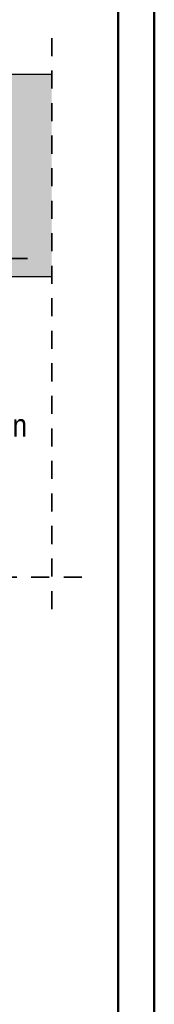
# Model space of a CAD drawing. Header units: millimetres. Extents: x -4 to 113, y -17 to 52.
# Tile 74 of 91: x 104.069 to 105, y 20.436 to 27.247. Entities that reach past the tile are written whole.
import ezdxf

# ---------------------------------------------------------------- set-up
doc = ezdxf.new("R2010")
doc.units = ezdxf.units.MM
doc.linetypes.add('DASHDOT', pattern=[1, 0.5, -0.25, 0, -0.25])
doc.linetypes.add('HIDDEN', pattern=[0.375, 0.25, -0.125])
doc.layers.add('Mattenbewehrung', color=7, linetype='Continuous', lineweight=20)
doc.layers.add('Schraffuren', color=7, linetype='Continuous', lineweight=20)
doc.styles.add('Arial Narrow', font='ARIALN.TTF')

msp = doc.modelspace()

# ---------------------------------------------------------------- hatches: boundary and pattern name
at = {"layer": 'Schraffuren', "lineweight": 35, "true_color": 0xd7ffd7}
msp.add_hatch(color=254, dxfattribs=at).paths.add_polyline_path([(91.623658, 25.470087), (104.290507, 25.470087), (104.290507, 26.870087), (91.623661, 26.870087)])

# ---------------------------------------------------------------- linework, layer by layer
at = {"color": 4, "linetype": 'Continuous', "lineweight": 50}
for p, q in [((105, 0), (105, 42.05)), ((104.75, 0.25), (104.75, 41.8))]:
    msp.add_line(p, q, dxfattribs=at)
at = {"color": 2, "linetype": 'HIDDEN', "lineweight": 35, "ltscale": 0.5}
for p, q in [((104.290507, 27.120087), (104.290507, 23.141262)), ((97.623665, 23.391262), (104.540507, 23.391262))]:
    msp.add_line(p, q, dxfattribs=at)
at = {"color": 2, "linetype": 'DASHDOT', "lineweight": 35, "ltscale": 0.5}
msp.add_line((102.673468, 25.595057), (104.241289, 25.595057), dxfattribs=at)
at = {"color": 3, "linetype": 'Continuous', "lineweight": 25}
msp.add_line((103.684587, 25.470057), (104.290507, 25.470057), dxfattribs=at)
at = {"layer": 'Mattenbewehrung', "color": 3, "linetype": 'Continuous', "lineweight": 25}
for p, q in [((91.623661, 26.870087), (104.290507, 26.870087)), ((103.402307, 25.470087), (104.290507, 25.470087))]:
    msp.add_line(p, q, dxfattribs=at)

# ---------------------------------------------------------------- texts
at = {"color": 2, "lineweight": 35, "style": 'Arial Narrow'}
msp.add_text('Bewehrung auf unteren Flansch auflegen', height=0.1575, dxfattribs=at).set_placement((100.819655, 24.36234))

doc.saveas('drawing.dxf')
